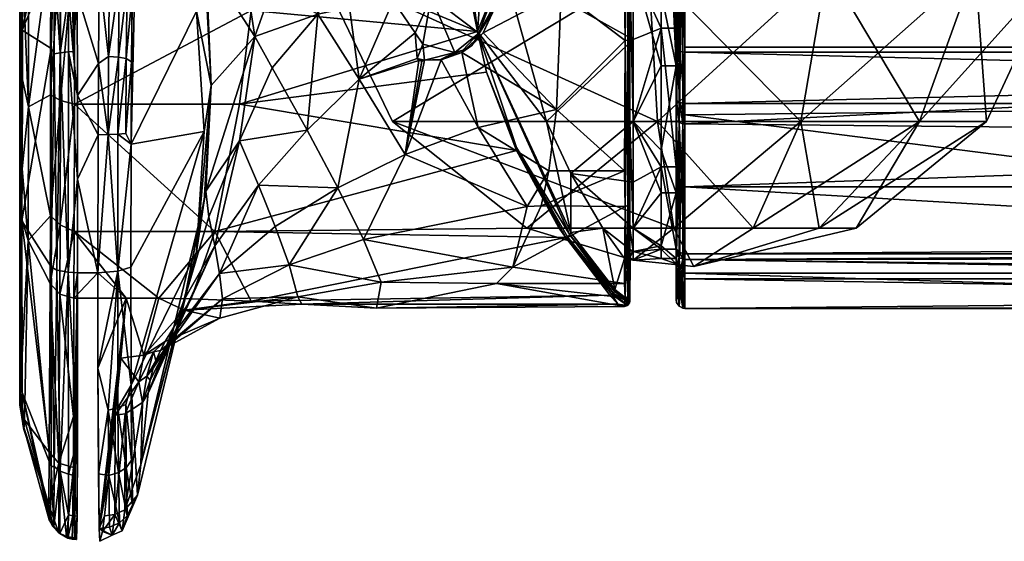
# Model space of a CAD drawing. Header units: centimetres. Extents: x -7.9 to 17.5, y -13 to 6.1.
# Tile 1 of 8: x -7.9 to -2.3, y -6 to -3.1. Entities that reach past the tile are written whole.
import ezdxf

# ---------------------------------------------------------------- set-up
doc = ezdxf.new("R2010")
doc.units = ezdxf.units.CM
doc.layers.get('0').update_dxf_attribs({"true_color": 0x5890e1})

msp = doc.modelspace()

# ---------------------------------------------------------------- meshes
at = {"color": 233, "true_color": 0xe1578f}
mesh = msp.add_polyface(dxfattribs=at)
corners = [(-4.1383, -2.1459, 58.0793), (-4.1383, -1.2113, 57.8115), (-4.2227, -2.1459, 58.0793), (-4.2227, -1.859, 53.7519), (-4.1383, -1.4263, 53.8812), (-4.1805, -2.3845, 53.717), (-4.2227, -2.3845, 53.717), (-4.1383, -2.3845, 53.717), (-4.4329, -2.8963, 53.5429), (-4.8189, -2.1845, 53.4611), (-4.4293, -2.0201, 53.4726), (-4.8648, -1.7294, 53.5193), (-4.4329, -1.7294, 53.5193), (-5.4698, -1.6348, 58.2507), (-5.2716, -3.1239, 58.1731), (-5.457, -1.6379, 58.2394), (-5.4826, -1.6341, 58.2535), (-5.4523, -2.2161, 58.3361), (-4.3824, -2.1466, 58.0667), (-4.3824, -1.7758, 58.0141), (-4.8051, -2.1527, 57.9556), (-5.2109, -1.7758, 57.692), (-5.1972, -2.1631, 57.7634), (-4.4024, -2.3837, 53.7329), (-4.3824, -1.7758, 53.7823), (-4.3824, -2.3838, 53.7296), (-4.4024, -1.7758, 53.7856), (-4.2227, -1.1459, 57.774), (-4.3029, -2.1461, 58.0762), (-4.1383, -2.2652, 53.5106), (-4.1383, -2.2652, 58.2858), (-4.1383, -2.553, 53.528), (-4.1383, -2.553, 58.2684), (-4.135, -2.2652, 53.4926), (-4.135, -2.5552, 53.5101), (-4.1212, -2.5575, 53.4903), (-4.0875, -2.2652, 53.4598), (-4.0997, -2.559, 53.479), (-4.1163, -2.2652, 53.4688), (-4.135, -2.5552, 58.2863), (-4.135, -2.2652, 58.3038), (-4.1212, -2.5575, 58.3061), (-4.1163, -2.2652, 58.3275), (-4.0997, -2.559, 58.3174), (-4.0875, -2.2652, 58.3366), (-4.3824, -2.7545, 58.0141), (-5.1236, -2.7545, 57.7463), (-4.2951, -1.7758, 53.7699), (-6.1806, -1.7758, 55.8982), (-4.2951, -2.7545, 53.7699), (-6.1806, -2.7545, 55.8982), (-4.2951, -1.7758, 58.0265), (-4.2951, -2.7545, 58.0265), (-4.4024, -2.0231, 53.5025), (-4.4044, -3.1683, 53.6544), (-4.4044, -2.0221, 53.4917), (-4.4127, -3.1727, 53.6433), (-4.4127, -2.0209, 53.4798), (-4.4293, -3.1754, 53.6366), (-5.2687, -2.0629, 53.4365), (-5.362, -2.5687, 53.4182), (-5.5191, -2.5382, 53.3728), (-5.6843, -1.9266, 53.364), (-5.5668, -2.558, 53.3475), (-5.5903, -2.5506, 53.3503), (-4.9874, -1.4479, 53.6003)]
mesh.append_faces([[corners[k] for k in face] for face in [(0, 1, 2), (3, 4, 5), (6, 3, 5), (4, 7, 5), (8, 9, 10), (10, 11, 12), (10, 9, 11), (13, 14, 15), (13, 16, 14), (14, 16, 17), (18, 19, 20), (20, 19, 21), (22, 20, 21), (23, 24, 25), (23, 26, 24), (6, 25, 3), (3, 25, 24), (19, 2, 27), (19, 28, 2), (19, 18, 28), (29, 7, 4), (30, 1, 0), (29, 31, 7), (32, 30, 0), (29, 33, 31), (31, 33, 34), (34, 33, 35), (36, 37, 38), (38, 35, 33), (30, 39, 40), (30, 32, 39), (40, 41, 42), (40, 39, 41), (41, 43, 42), (43, 44, 42), (18, 45, 28), (28, 45, 2), (20, 45, 18), (20, 22, 46), (47, 48, 49), (48, 50, 49), (51, 52, 50), (51, 50, 48), (53, 54, 55), (55, 56, 57), (57, 58, 10), (59, 60, 61), (62, 61, 63), (64, 62, 63), (62, 65, 59), (61, 62, 59), (59, 11, 9), (60, 59, 9), (59, 65, 11), (53, 26, 23), (22, 15, 14), (22, 21, 15)]], dxfattribs={"color": 233})
mesh = msp.add_polyface(dxfattribs=at)
corners = [(-7.5719, -3.5379, 57.9781), (-6.7706, -4.264, 57.2948), (-6.6311, -3.5379, 57.9781), (-6.5639, -3.003, 58.2223), (-6.8309, -4.0889, 51.8534), (-6.7914, -3.4323, 51.5424), (-6.8219, -4.0345, 51.9274), (-6.8312, -3.6939, 50.5659), (-6.8759, -4.3804, 50.7504), (-7.835, -3.553, 57.5596), (-7.8685, -2.744, 57.8135), (-7.8693, -3.3999, 57.5137), (-7.8704, -3.907, 56.9944), (-7.8373, -4.3164, 56.3573), (-7.652, -3.5174, 57.964), (-7.6534, -4.2271, 57.3076), (-7.7082, -3.4841, 57.9124), (-7.7096, -4.1758, 57.2737), (-7.571, -2.6082, 58.3123), (-7.6511, -2.6058, 58.2898), (-7.7073, -2.5964, 58.2291), (-7.8848, -4.1702, 48.7884), (-7.8818, -5.185, 50.7146), (-7.8681, -1.7542, 57.8053), (-7.8717, -4.1916, 56.3294), (-7.6881, -3.2514, 47.5084), (-7.6532, -3.2441, 47.4665), (-7.6721, -4.486, 47.6099), (-7.7051, -4.4673, 47.6798), (-7.7051, -3.2196, 47.5637), (-7.6908, -2.683, 47.8055), (-7.6064, -2.9109, 47.5462), (-7.6057, -3.2393, 47.4397), (-7.6073, -4.4979, 47.5655), (-7.5547, -3.9667, 47.4421), (-7.556, -2.9065, 47.5387), (-7.5547, -3.4881, 47.4075), (-7.58, -3.2382, 47.4331), (-7.4373, -3.7122, 47.4133), (-7.4354, -3.3056, 47.4209), (-7.3239, -3.7089, 47.4477), (-7.3794, -3.7105, 47.4216), (-7.3215, -3.2701, 47.4609), (-7.2764, -3.2768, 47.5021), (-7.2711, -2.8527, 47.6615), (-7.4385, -4.5003, 47.5564), (-7.3771, -3.2657, 47.4351), (-7.4309, -2.7852, 47.6132), (-7.3164, -2.8281, 47.6266), (-7.2423, -2.9123, 47.6842), (-7.2468, -3.2958, 47.5504), (-7.2788, -3.7062, 47.4891), (-7.2494, -3.7666, 47.5447), (-7.3252, -4.4914, 47.5899), (-7.2504, -4.4676, 47.6785), (-6.8759, -3.0073, 50.3825), (-7.8714, -3.116, 48.586), (-7.8848, -3.621, 48.6823), (-7.8844, -3.0464, 48.7537), (-7.8727, -4.2043, 48.6613), (-7.883, -2.6176, 49.3105)]
mesh.append_faces([[corners[k] for k in face] for face in [(0, 1, 2), (3, 0, 2), (4, 5, 6), (7, 5, 8), (8, 5, 4), (9, 10, 11), (12, 9, 11), (12, 13, 9), (0, 14, 15), (14, 16, 17), (0, 18, 14), (15, 14, 17), (14, 19, 16), (16, 9, 17), (16, 20, 9), (21, 22, 23), (23, 22, 24), (24, 12, 10), (10, 12, 11), (25, 26, 27), (28, 29, 25), (26, 25, 30), (26, 31, 32), (33, 32, 34), (35, 36, 37), (37, 36, 32), (31, 37, 32), (36, 34, 32), (32, 33, 26), (38, 34, 36), (39, 36, 35), (39, 38, 36), (40, 41, 42), (43, 42, 44), (45, 38, 41), (41, 38, 39), (46, 39, 47), (48, 42, 46), (43, 49, 50), (51, 50, 52), (41, 40, 53), (42, 41, 46), (46, 41, 39), (50, 51, 43), (43, 51, 40), (42, 43, 40), (40, 51, 52), (54, 52, 7), (7, 52, 55), (5, 7, 55), (50, 49, 52), (56, 57, 58), (56, 59, 57), (29, 59, 56), (29, 28, 59), (57, 60, 58), (57, 21, 60)]], dxfattribs={"color": 233})
mesh = msp.add_polyface(dxfattribs=at)
corners = [(-6.5639, -3.003, 58.2223), (-7.571, -2.6082, 58.3123), (-7.5719, -3.5379, 57.9781), (-6.5279, -2.599, 58.3136), (-6.5049, -2.2161, 58.3361), (-7.835, -3.553, 57.5596), (-7.8337, -2.2, 57.9992), (-7.8685, -2.744, 57.8135), (-7.6511, -2.6058, 58.2898), (-7.652, -3.5174, 57.964), (-7.7071, -2.1931, 58.2514), (-7.7073, -2.5964, 58.2291), (-7.7082, -3.4841, 57.9124), (-7.8681, -2.0251, 57.8577), (-7.8717, -4.1916, 56.3294), (-7.8681, -1.7542, 57.8053), (-7.6958, -2.3692, 48.3493), (-7.6614, -2.3369, 48.3359), (-7.6908, -2.683, 47.8055), (-7.7165, -2.4194, 48.3391), (-7.7088, -2.7309, 47.823), (-7.656, -2.6525, 47.7791), (-7.6532, -3.2441, 47.4665), (-7.6881, -3.2514, 47.5084), (-7.7051, -3.2196, 47.5637), (-7.6094, -2.6327, 47.7626), (-7.6064, -2.9109, 47.5462), (-7.5714, -2.3096, 48.3247), (-7.5844, -2.6278, 47.7587), (-7.581, -2.9078, 47.5405), (-7.5599, -2.6266, 47.757), (-7.556, -2.9065, 47.5387), (-7.58, -3.2382, 47.4331), (-7.6176, -2.3162, 48.3276), (-7.4309, -2.7852, 47.6132), (-7.4123, -2.23, 48.5176), (-7.4354, -3.3056, 47.4209), (-6.8303, -2.7129, 51.4831), (-6.8219, -2.7184, 51.5747), (-6.7914, -3.4323, 51.5424), (-6.9426, -1.9641, 51.6585), (-7.2423, -2.9123, 47.6842), (-7.2711, -2.8527, 47.6615), (-7.3011, -2.3349, 48.3563), (-7.3725, -2.8123, 47.6049), (-7.3571, -2.3097, 48.3469), (-7.3164, -2.8281, 47.6266), (-7.3215, -3.2701, 47.4609), (-7.3771, -3.2657, 47.4351), (-7.2122, -2.1472, 49.088), (-7.2764, -3.2768, 47.5021), (-6.8759, -3.0073, 50.3825), (-7.1925, -1.7905, 50.0596), (-7.2494, -3.7666, 47.5447), (-7.883, -2.6176, 49.3105), (-7.8576, -2.2889, 49.7146), (-7.8617, -2.6, 49.0562), (-7.8844, -3.0464, 48.7537), (-7.8661, -2.7851, 48.7838), (-7.8714, -3.116, 48.586), (-7.7175, -2.1788, 48.9243), (-7.8818, -2.3283, 49.9491), (-7.8848, -4.1702, 48.7884)]
mesh.append_faces([[corners[k] for k in face] for face in [(0, 1, 2), (0, 3, 1), (1, 3, 4), (5, 6, 7), (1, 8, 9), (10, 11, 8), (8, 11, 12), (11, 6, 5), (13, 14, 7), (13, 15, 14), (16, 17, 18), (19, 18, 20), (19, 16, 18), (18, 21, 22), (23, 24, 18), (21, 25, 26), (25, 27, 28), (29, 28, 30), (31, 29, 30), (31, 32, 29), (26, 29, 32), (26, 25, 29), (29, 25, 28), (20, 18, 24), (33, 25, 21), (22, 21, 26), (17, 21, 18), (30, 28, 27), (34, 31, 30), (35, 34, 30), (34, 36, 31), (37, 38, 39), (37, 40, 38), (41, 42, 43), (44, 34, 45), (46, 45, 43), (42, 46, 43), (42, 47, 46), (44, 48, 34), (44, 46, 48), (44, 45, 46), (49, 41, 43), (42, 41, 50), (37, 39, 51), (52, 37, 51), (53, 41, 49), (51, 53, 49), (54, 55, 56), (57, 56, 58), (59, 57, 58), (57, 54, 56), (56, 60, 58), (60, 19, 58), (58, 19, 59), (59, 19, 20), (24, 59, 20), (15, 61, 62), (62, 61, 54)]], dxfattribs={"color": 233})
mesh = msp.add_polyface(dxfattribs=at)
corners = [(-4.4329, -2.8963, 53.5429), (-4.794, -2.8963, 53.5429), (-4.8189, -2.1845, 53.4611), (-4.1383, -3.5068, 57.9376), (-4.1383, -3.2206, 58.0863), (-4.1383, -3.104, 57.9152), (-4.1383, -2.553, 53.528), (-4.1383, -3.319, 53.9849), (-4.1383, -2.3845, 53.717), (-4.1383, -2.553, 58.2684), (-4.1383, -2.1459, 58.0793), (-4.1383, -3.6215, 53.9332), (-4.1383, -3.6215, 57.8631), (-4.135, -2.5552, 53.5101), (-4.135, -3.6318, 53.9184), (-4.1212, -2.5575, 53.4903), (-4.1212, -3.6431, 53.902), (-4.0997, -2.559, 53.479), (-4.1163, -2.2652, 53.4688), (-4.0997, -3.6495, 53.8926), (-4.135, -3.5161, 57.9529), (-4.135, -3.2278, 58.1028), (-4.1163, -3.5285, 57.9733), (-4.1163, -3.2372, 58.1247), (-4.135, -2.5552, 58.2863), (-4.1212, -2.5575, 58.3061), (-4.0875, -2.5591, 58.3188), (-4.0997, -2.559, 58.3174), (-4.2227, -3.104, 57.9152), (-4.2227, -2.1459, 58.0793), (-4.3824, -2.7545, 58.0141), (-4.3824, -3.168, 57.8735), (-4.3824, -3.6363, 57.5824), (-4.3824, -3.6363, 54.214), (-4.3824, -2.7545, 53.7823), (-4.2227, -3.319, 53.9849), (-4.2227, -2.9031, 53.809), (-4.2227, -2.3845, 53.717), (-4.3824, -2.3838, 53.7296), (-4.4024, -2.3837, 53.7329), (-4.4024, -2.7545, 53.7856), (-4.8779, -3.6363, 57.3977), (-5.1236, -2.7545, 57.7463), (-4.8051, -2.1527, 57.9556), (-4.4024, -3.6363, 54.2182), (-4.2951, -2.7545, 53.7699), (-6.1806, -2.7545, 55.8982), (-4.2439, -3.6363, 54.1914), (-4.2951, -2.7545, 58.0265), (-4.2439, -3.6363, 57.605), (-5.756, -3.6363, 55.8982), (-4.4024, -2.0231, 53.5025), (-4.4024, -3.1642, 53.6644), (-4.4044, -3.1683, 53.6544), (-4.4127, -3.1727, 53.6433), (-4.4293, -3.1754, 53.6366), (-4.4127, -2.0209, 53.4798), (-4.4044, -2.0221, 53.4917), (-4.4293, -2.0201, 53.4726), (-5.2401, -3.131, 53.5799), (-4.8201, -3.5679, 53.8369), (-5.2418, -2.6722, 53.4569), (-4.1805, -2.3845, 53.717), (-4.1383, -3.8961, 57.3514)]
mesh.append_faces([[corners[k] for k in face] for face in [(0, 1, 2), (3, 4, 5), (6, 7, 8), (9, 10, 5), (4, 9, 5), (6, 11, 7), (12, 3, 5), (11, 13, 14), (14, 15, 16), (17, 16, 15), (18, 17, 15), (11, 6, 13), (13, 15, 14), (17, 19, 16), (3, 20, 4), (4, 20, 21), (21, 20, 22), (23, 21, 22), (4, 21, 9), (9, 21, 24), (24, 21, 25), (23, 26, 27), (25, 23, 27), (25, 21, 23), (28, 29, 30), (31, 28, 30), (31, 32, 28), (33, 34, 35), (35, 34, 36), (36, 34, 37), (37, 34, 38), (38, 34, 39), (39, 34, 40), (40, 34, 33), (41, 31, 42), (42, 31, 30), (43, 42, 30), (44, 40, 33), (45, 46, 47), (48, 49, 50), (51, 52, 53), (54, 55, 56), (53, 54, 57), (58, 55, 0), (59, 1, 60), (1, 61, 2), (0, 55, 1), (1, 55, 60), (52, 39, 40), (44, 52, 40), (52, 51, 39), (37, 62, 36), (36, 62, 7), (35, 36, 7), (62, 8, 7), (28, 63, 5), (29, 5, 10), (29, 28, 5)]], dxfattribs={"color": 233})
mesh = msp.add_polyface(dxfattribs=at)
corners = [(-5.3193, -2.6549, 53.37), (-5.2287, -2.7523, 53.4043), (-5.2218, -2.8003, 53.4062), (-5.4308, -2.5757, 53.357), (-5.4781, -2.5763, 53.3462), (-5.5668, -2.558, 53.3475), (-5.189, -2.8804, 53.4387), (-5.2023, -2.9711, 53.452), (-5.1988, -3.0139, 53.4744), (-5.2646, -3.1322, 53.4979), (-5.4016, -3.2438, 53.525), (-5.3559, -3.2289, 53.532), (-5.4828, -3.2826, 53.5464), (-5.5748, -3.2869, 53.5422), (-5.4798, -3.2856, 53.585), (-5.362, -3.2423, 53.5988), (-5.3045, -3.2021, 53.588), (-5.1733, -2.9871, 53.5304), (-5.1983, -2.7487, 53.4665), (-5.362, -2.5687, 53.4182), (-5.5191, -2.5382, 53.3728), (-5.2194, -3.3547, 58.0796), (-5.0495, -3.7854, 57.8034), (-5.2716, -3.1239, 58.1731), (-5.0497, -3.8028, 57.7908), (-4.8069, -4.2437, 57.3235), (-4.7453, -4.2844, 57.2444), (-5.5355, -2.9247, 53.4368), (-4.2951, -2.7545, 58.0265), (-5.756, -3.6363, 55.8982), (-6.1806, -2.7545, 55.8982), (-4.2439, -3.6363, 54.1914), (-4.2439, -3.6363, 57.605), (-4.9908, -4.2465, 55.8982), (-5.1644, -2.9027, 53.5189), (-5.139, -2.9019, 53.5222), (-5.1733, -2.9843, 53.5412), (-4.794, -2.8963, 53.5429), (-4.8201, -3.5679, 53.8369), (-5.2687, -3.6713, 53.8675), (-5.6843, -3.8255, 53.8728), (-5.2401, -3.131, 53.5799), (-4.8648, -3.9186, 54.106), (-4.9874, -4.122, 54.3168), (-5.2418, -2.6722, 53.4569), (-4.8189, -2.1845, 53.4611), (-4.8779, -3.6363, 57.3977), (-5.1236, -2.7545, 57.7463), (-5.1972, -2.1631, 57.7634), (-5.5514, -2.7721, 53.3959)]
mesh.append_faces([[corners[k] for k in face] for face in [(0, 1, 2), (3, 4, 5), (3, 0, 4), (1, 6, 2), (2, 6, 7), (6, 8, 7), (7, 8, 9), (10, 11, 12), (13, 10, 12), (9, 11, 10), (14, 12, 11), (15, 11, 16), (15, 14, 11), (11, 9, 16), (16, 9, 17), (17, 9, 8), (6, 17, 8), (6, 18, 17), (6, 1, 18), (18, 1, 0), (19, 0, 3), (19, 18, 0), (19, 3, 20), (21, 22, 23), (21, 24, 22), (22, 24, 25), (23, 22, 26), (9, 10, 27), (28, 29, 30), (29, 31, 30), (29, 32, 33), (34, 35, 36), (36, 35, 37), (15, 38, 39), (14, 39, 40), (41, 36, 37), (38, 42, 39), (39, 42, 43), (14, 15, 39), (39, 43, 40), (38, 15, 41), (34, 44, 35), (35, 44, 37), (45, 44, 19), (23, 46, 47), (48, 23, 47), (19, 44, 18), (18, 44, 34), (17, 34, 36), (41, 17, 36), (41, 16, 17), (41, 15, 16), (17, 18, 34), (0, 49, 4), (0, 2, 49), (49, 2, 27), (27, 2, 7), (9, 27, 7)]], dxfattribs={"color": 233})
mesh = msp.add_polyface(dxfattribs=at)
corners = [(-5.5903, -2.5506, 53.3503), (-5.5668, -2.558, 53.3475), (-5.605, -2.5566, 53.3456), (-5.6166, -2.5724, 53.3428), (-5.5748, -3.2869, 53.5422), (-5.4828, -3.2826, 53.5464), (-5.4798, -3.2856, 53.585), (-5.5191, -2.5382, 53.3728), (-5.4308, -2.5757, 53.357), (-5.6161, -3.2779, 53.5322), (-5.5842, -3.195, 53.5093), (-5.4016, -3.2438, 53.525), (-5.5355, -2.9247, 53.4368), (-5.6843, -3.8255, 53.8728), (-5.5903, -3.2919, 53.5489), (-6.8219, -4.0345, 51.9274), (-6.7914, -3.4323, 51.5424), (-6.5434, -3.1525, 52.5865), (-6.6311, -3.7477, 52.6971), (-6.4435, -3.3306, 52.8386), (-6.2443, -3.6866, 53.3407), (-6.1838, -3.0239, 53.0668), (-5.9472, -3.3958, 53.4117), (-6.0026, -2.9852, 53.2114), (-5.7527, -2.9472, 53.3529), (-5.6271, -3.1315, 53.4679), (-5.606, -3.2888, 53.5413), (-6.0692, -4.0151, 53.8584), (-6.5221, -3.9999, 53.2573), (-6.8046, -4.1811, 52.5465), (-5.9472, -2.5293, 53.1796), (-5.5514, -2.7721, 53.3959), (-5.6271, -2.7302, 53.3603), (-6.2443, -2.3129, 52.9727), (-6.4435, -2.8724, 52.7158), (-6.6311, -2.5819, 52.3848), (-6.8219, -2.7184, 51.5747), (-6.8046, -2.2818, 52.0376), (-5.0497, -3.8028, 57.7908), (-6.6311, -3.5379, 57.9781), (-6.7706, -4.264, 57.2948), (-5.2194, -3.3547, 58.0796), (-5.2716, -3.1239, 58.1731), (-6.5639, -3.003, 58.2223), (-6.5279, -2.599, 58.3136), (-5.4523, -2.2161, 58.3361), (-5.4781, -2.5763, 53.3462)]
mesh.append_faces([[corners[k] for k in face] for face in [(0, 1, 2), (1, 3, 2), (4, 5, 6), (7, 8, 1), (9, 10, 4), (10, 11, 4), (12, 11, 10), (4, 13, 14), (4, 6, 13), (15, 16, 17), (18, 17, 19), (20, 19, 21), (22, 21, 23), (24, 22, 23), (24, 25, 22), (24, 12, 25), (25, 12, 10), (9, 25, 10), (25, 9, 22), (26, 22, 9), (26, 13, 22), (26, 14, 13), (17, 21, 19), (21, 22, 20), (20, 22, 27), (13, 27, 22), (19, 20, 18), (18, 20, 28), (20, 27, 28), (17, 18, 15), (15, 18, 29), (2, 3, 30), (31, 32, 3), (31, 24, 32), (31, 12, 24), (32, 24, 30), (3, 32, 30), (24, 23, 30), (30, 23, 21), (33, 21, 34), (35, 34, 17), (36, 17, 16), (35, 36, 37), (35, 17, 36), (21, 17, 34), (33, 34, 35), (33, 30, 21), (38, 39, 40), (38, 41, 39), (39, 41, 42), (43, 42, 44), (43, 39, 42), (42, 45, 44), (9, 4, 26), (26, 4, 14), (3, 1, 31), (31, 1, 46)]], dxfattribs={"color": 233})
mesh = msp.add_polyface(dxfattribs=at)
corners = [(1.7551, -3.2409, 58.1329), (-4.0875, -2.5591, 58.3188), (-4.0875, -3.2409, 58.1329), (-4.0875, -3.5332, 57.981), (-4.0875, -3.5996, 57.9391), (1.7585, -3.5332, 57.981), (1.8242, -4.353, 57.1579), (-4.0875, -4.3924, 57.0901), (1.7564, -3.3897, 58.0618), (-4.0875, -4.4243, 57.0313), (1.8337, -4.3924, 57.0901), (-4.0875, -4.5024, 56.8683), (-4.1163, -4.494, 56.8647), (-4.0875, -4.7036, 55.8982), (-4.0875, -2.2652, 53.4598), (-4.0875, -2.5591, 53.4776), (-4.0997, -2.559, 53.479), (-4.0875, -3.2117, 53.651), (-4.0997, -3.6495, 53.8926), (-4.0875, -3.6504, 53.8914), (-4.0875, -4.0099, 54.1947), (-4.0997, -4.423, 54.7657), (-4.0875, -4.4243, 54.765), (-4.0875, -4.5344, 55.0055), (-4.0997, -4.7021, 55.8982), (-4.0997, -4.423, 57.0307), (-4.1163, -3.5285, 57.9733), (-4.0997, -3.6495, 57.9038), (-4.1163, -3.2372, 58.1247), (-4.0875, -2.2652, 58.3366), (-4.0997, -2.559, 58.3174), (-2.3673, -3.6363, 55.4867), (-2.3673, -3.6363, 56.3097), (-1.955, -2.7545, 55.3851), (-3.1103, -4.2465, 56.1265), (-3.3224, -4.2465, 56.531), (-4.0367, -4.4643, 55.8982), (-3.1103, -4.2465, 55.6699), (-2.7497, -3.6363, 54.758), (-2.4319, -2.7545, 54.4765), (-3.2764, -2.7545, 53.8935), (-3.6983, -4.2465, 56.7903), (-2.7497, -3.6363, 57.0383), (-1.955, -2.7545, 56.4113), (-3.427, -3.6363, 54.2906), (-3.3224, -4.2465, 55.2654), (-4.2951, -2.7545, 53.7699), (-4.2439, -3.6363, 54.1914), (-3.6983, -4.2465, 55.006), (-4.1517, -4.2465, 54.951), (-4.1517, -4.2465, 56.8454), (-3.427, -3.6363, 57.5058), (-4.2439, -3.6363, 57.605), (-3.2764, -2.7545, 57.9029), (-4.2951, -2.7545, 58.0265), (-2.4319, -2.7545, 57.3199)]
mesh.append_faces([[corners[k] for k in face] for face in [(0, 1, 2), (3, 4, 5), (6, 4, 7), (8, 2, 3), (7, 9, 10), (11, 12, 13), (14, 15, 16), (16, 15, 17), (18, 17, 19), (20, 18, 19), (20, 21, 18), (20, 22, 21), (21, 22, 23), (24, 23, 13), (24, 21, 23), (17, 18, 16), (11, 9, 25), (25, 9, 7), (3, 26, 4), (7, 4, 27), (2, 28, 3), (2, 1, 28), (1, 29, 30), (31, 32, 33), (34, 35, 32), (36, 35, 34), (34, 37, 36), (31, 38, 37), (39, 40, 38), (35, 41, 42), (36, 41, 35), (32, 42, 43), (35, 42, 32), (38, 44, 45), (40, 46, 44), (46, 47, 44), (47, 48, 44), (49, 36, 48), (36, 50, 41), (50, 51, 41), (52, 53, 51), (54, 53, 52), (49, 48, 47), (51, 50, 52), (33, 39, 31), (39, 38, 31), (44, 48, 45), (48, 36, 45), (36, 37, 45), (37, 38, 45), (44, 38, 40), (53, 55, 51), (55, 42, 51), (43, 42, 55), (51, 42, 41), (32, 31, 34), (31, 37, 34)]], dxfattribs={"color": 233})
mesh = msp.add_polyface(dxfattribs=at)
corners = [(-4.0875, -3.6504, 53.8914), (-4.0875, -3.2117, 53.651), (4.5826, -3.2117, 53.651), (3.8245, -3.7285, 53.9477), (-4.0875, -4.0099, 54.1947), (3.418, -4.0099, 54.1947), (2.8041, -4.4179, 54.7531), (-4.0875, -4.4243, 54.765), (2.6065, -4.5344, 55.0055), (-4.0875, -4.5344, 55.0055), (2.3816, -4.6444, 55.3642), (-4.0875, -4.7036, 55.8982), (2.1345, -4.7036, 55.8982), (-4.0875, -2.5591, 53.4776), (6.0217, -2.4403, 53.4661), (1.7545, -2.2652, 58.3366), (-4.0875, -2.5591, 58.3188), (1.7551, -3.2409, 58.1329), (3.138, -4.2981, 58.0913), (2.5575, -3.6479, 58.0655), (3.1248, -4.3232, 58.0743), (1.7564, -3.3897, 58.0618), (2.6151, -3.5271, 58.1326), (3.1696, -4.2468, 58.1204), (1.7585, -3.5332, 57.981), (2.5343, -3.7774, 57.981), (3.1024, -4.3718, 58.0334), (3.0946, -4.3949, 58.0082), (3.0896, -4.4174, 57.981), (2.6509, -4.7018, 55.521), (2.9579, -4.4719, 54.837), (2.8954, -4.899, 56.6159), (2.9114, -4.8828, 56.875), (2.8682, -4.8522, 56.8507), (2.5534, -4.6546, 56.8709), (2.4667, -4.723, 56.3615), (1.8695, -4.5024, 56.8683), (2.0614, -4.6949, 56.1039), (3.0627, -4.8947, 55.7417), (3.0592, -4.9738, 57.1002), (2.5154, -4.5499, 57.0928), (1.8337, -4.3924, 57.0901), (1.8242, -4.353, 57.1579), (-4.0875, -4.5024, 56.8683), (-4.0875, -3.5996, 57.9391), (-4.0875, -4.3924, 57.0901), (-4.0875, -3.2409, 58.1329), (-4.0875, -3.5332, 57.981), (-4.0875, -4.4243, 57.0313), (-1.955, -2.7545, 56.4113), (-1.955, -2.7545, 55.3851), (-2.3673, -3.6363, 56.3097)]
mesh.append_faces([[corners[k] for k in face] for face in [(0, 1, 2), (3, 0, 2), (3, 4, 0), (3, 5, 4), (4, 5, 6), (7, 6, 8), (9, 8, 10), (11, 10, 12), (11, 9, 10), (9, 7, 8), (7, 4, 6), (1, 13, 2), (2, 13, 14), (15, 16, 17), (18, 19, 20), (17, 21, 22), (22, 21, 19), (23, 22, 19), (21, 24, 19), (19, 24, 25), (20, 25, 26), (26, 25, 27), (25, 28, 27), (19, 25, 20), (17, 22, 15), (10, 29, 12), (10, 8, 29), (29, 8, 30), (8, 6, 30), (31, 32, 33), (34, 33, 32), (34, 31, 33), (34, 35, 31), (34, 36, 35), (35, 36, 37), (12, 35, 37), (12, 29, 35), (35, 29, 38), (31, 35, 38), (32, 39, 40), (34, 40, 36), (34, 32, 40), (40, 41, 36), (41, 40, 42), (42, 40, 25), (24, 42, 25), (25, 40, 28), (28, 40, 39), (12, 37, 11), (11, 37, 43), (43, 37, 36), (24, 44, 42), (41, 42, 45), (17, 46, 21), (24, 21, 47), (41, 48, 36), (36, 48, 43), (49, 50, 51)]], dxfattribs={"color": 233})
mesh = msp.add_polyface(dxfattribs=at)
corners = [(-4.7395, -4.2705, 57.2381), (-5.2716, -3.1239, 58.1731), (-4.7453, -4.2844, 57.2444), (-4.7675, -4.2992, 57.2432), (-5.0495, -3.7854, 57.8034), (-4.8069, -4.2437, 57.3235), (-4.7575, -4.2952, 57.2455), (-4.1383, -3.6215, 57.8631), (-4.1383, -3.104, 57.9152), (-4.1383, -3.8961, 57.3514), (-4.1383, -4.3793, 54.7886), (-4.1383, -4.0449, 54.6315), (-4.1383, -3.6215, 53.9332), (-4.1383, -3.319, 53.9849), (-4.1383, -4.3481, 57.0652), (-4.0997, -3.6495, 53.8926), (-4.1212, -4.413, 54.7709), (-4.1212, -3.6431, 53.902), (-4.135, -3.6318, 53.9184), (-4.135, -4.3953, 54.7803), (-4.135, -4.3639, 57.074), (-4.135, -3.6318, 57.878), (-4.1383, -3.5068, 57.9376), (-4.135, -3.5161, 57.9529), (-4.1163, -4.3846, 57.0856), (-4.1212, -3.6431, 57.8944), (-4.1163, -3.5285, 57.9733), (-4.0875, -4.3924, 57.0901), (-4.0997, -3.6495, 57.9038), (-4.0875, -3.5996, 57.9391), (-4.1163, -3.2372, 58.1247), (-4.0875, -3.5332, 57.981), (-4.2227, -3.104, 57.9152), (-4.3824, -3.6363, 57.5824), (-4.2227, -3.8961, 57.3514), (-4.3824, -3.9825, 57.2277), (-4.3824, -4.2465, 56.7875), (-4.2227, -4.0449, 54.6315), (-4.3824, -4.2465, 55.009), (-4.3824, -3.6363, 54.214), (-4.2227, -3.8009, 54.3447), (-4.2227, -3.319, 53.9849), (-4.4024, -3.6363, 54.2182), (-4.7395, -3.9329, 57.1476), (-4.8779, -3.6363, 57.3977), (-4.3824, -3.168, 57.8735), (-4.4024, -4.2465, 55.0169), (-4.1517, -4.2465, 54.951), (-4.2439, -3.6363, 54.1914), (-5.756, -3.6363, 55.8982), (-4.9908, -4.2465, 55.8982), (-4.2439, -3.6363, 57.605), (-4.1517, -4.2465, 56.8454), (-4.4024, -3.1642, 53.6644), (-4.4044, -4.1076, 54.331), (-4.4044, -3.1683, 53.6544), (-4.4127, -4.1167, 54.3233), (-4.4127, -3.1727, 53.6433), (-4.4329, -3.9186, 54.106), (-4.4293, -3.1754, 53.6366), (-4.4293, -4.1222, 54.3186), (-4.4024, -4.0993, 54.338), (-4.8648, -3.9186, 54.106), (-4.909, -4.1177, 54.3127), (-4.9874, -4.122, 54.3168), (-4.8201, -3.5679, 53.8369), (-4.1383, -4.3651, 56.4999)]
mesh.append_faces([[corners[k] for k in face] for face in [(0, 1, 2), (3, 4, 5), (4, 6, 2), (7, 8, 9), (10, 11, 12), (12, 11, 13), (14, 7, 9), (15, 16, 17), (10, 12, 18), (18, 17, 19), (14, 20, 7), (7, 20, 21), (22, 21, 23), (22, 7, 21), (21, 24, 25), (23, 25, 26), (23, 21, 25), (25, 27, 28), (26, 28, 29), (25, 28, 26), (30, 26, 31), (32, 33, 34), (34, 33, 35), (36, 34, 35), (37, 38, 39), (40, 39, 41), (40, 37, 39), (42, 39, 38), (43, 36, 35), (33, 43, 35), (33, 44, 43), (33, 45, 44), (46, 42, 38), (47, 48, 49), (47, 49, 50), (51, 52, 50), (53, 54, 55), (55, 56, 57), (58, 59, 60), (53, 61, 54), (57, 60, 59), (56, 60, 57), (54, 56, 55), (62, 63, 64), (65, 59, 58), (62, 58, 63), (62, 65, 58), (58, 60, 63), (42, 61, 53), (42, 46, 61), (43, 44, 0), (0, 44, 1), (41, 13, 40), (13, 11, 40), (40, 11, 37), (34, 66, 9), (32, 34, 9)]], dxfattribs={"color": 233})
mesh = msp.add_polyface(dxfattribs=at)
corners = [(-7.2776, -4.6448, 56.4306), (-7.5734, -4.264, 57.2948), (-7.575, -4.6448, 56.4305), (-7.6551, -4.6226, 56.4257), (-7.578, -5.3207, 53.2092), (-7.6613, -5.5875, 51.6986), (-7.7112, -4.5625, 56.4123), (-7.7174, -5.525, 51.6652), (-7.6881, -5.6061, 48.1393), (-7.7051, -5.606, 48.2032), (-7.7051, -4.4673, 47.6798), (-7.6721, -4.486, 47.6099), (-7.6532, -5.6333, 48.1068), (-7.6073, -4.4979, 47.5655), (-7.6057, -5.6509, 48.0859), (-7.5548, -4.5003, 47.5564), (-7.5547, -5.4515, 47.9336), (-7.5771, -5.6122, 51.7033), (-7.5714, -6.0135, 49.3173), (-7.556, -5.8895, 48.338), (-7.4385, -4.5003, 47.5564), (-7.4381, -5.0442, 47.7338), (-7.4308, -5.9596, 48.4683), (-7.3402, -5.3137, 53.244), (-7.3073, -4.9886, 54.8392), (-7.435, -5.649, 48.073), (-7.3792, -5.2842, 47.8507), (-7.3252, -4.4914, 47.5899), (-7.8848, -4.1702, 48.7884), (-7.8727, -4.2043, 48.6613), (-7.8848, -4.7129, 48.9776), (-7.8714, -5.1847, 49.141), (-7.8844, -5.1609, 49.3203), (-7.8667, -5.3638, 49.4466), (-7.8615, -5.3951, 49.834), (-7.8831, -5.2546, 50.0065), (-7.8577, -5.339, 50.5091), (-7.8818, -5.185, 50.7146), (-7.8373, -4.3164, 56.3573), (-7.8717, -4.1916, 56.3294), (-7.8704, -3.907, 56.9944), (-7.6534, -4.2271, 57.3076), (-7.7096, -4.1758, 57.2737), (-7.7112, -4.5625, 56.4125), (-7.5719, -3.5379, 57.9781), (-7.835, -3.553, 57.5596), (-7.6881, -3.2514, 47.5084), (-7.5547, -3.9667, 47.4421), (-7.6532, -3.2441, 47.4665), (-7.4373, -3.7122, 47.4133), (-7.3794, -3.7105, 47.4216), (-7.8848, -3.621, 48.6823)]
mesh.append_faces([[corners[k] for k in face] for face in [(0, 1, 2), (2, 3, 4), (4, 3, 5), (3, 6, 5), (5, 6, 7), (8, 9, 10), (11, 8, 10), (11, 12, 8), (11, 13, 12), (12, 13, 14), (15, 16, 13), (13, 16, 14), (2, 4, 17), (15, 17, 18), (19, 15, 18), (19, 16, 15), (17, 15, 2), (2, 15, 20), (0, 20, 21), (22, 0, 21), (22, 23, 24), (0, 2, 20), (25, 21, 26), (26, 21, 27), (21, 20, 27), (28, 29, 30), (30, 29, 31), (32, 31, 33), (34, 32, 33), (34, 35, 32), (34, 36, 35), (35, 36, 37), (37, 36, 38), (39, 37, 38), (32, 30, 31), (40, 39, 38), (1, 41, 3), (2, 1, 3), (41, 42, 43), (3, 41, 43), (1, 44, 41), (10, 9, 29), (29, 9, 31), (38, 7, 6), (38, 36, 7), (45, 38, 42), (42, 38, 43), (43, 38, 6), (30, 35, 28), (30, 32, 35), (35, 37, 28), (10, 46, 11), (15, 13, 47), (48, 13, 11), (15, 47, 20), (20, 47, 49), (27, 20, 50), (51, 29, 28)]], dxfattribs={"color": 233})
mesh = msp.add_polyface(dxfattribs=at)
corners = [(-7.09, -4.6459, 56.4252), (-6.7706, -4.264, 57.2948), (-7.5734, -4.264, 57.2948), (-7.2776, -4.6448, 56.4306), (-7.5719, -3.5379, 57.9781), (-7.4308, -5.9596, 48.4683), (-7.3073, -4.9886, 54.8392), (-7.0551, -4.8937, 55.0154), (-7.1767, -4.9703, 54.8325), (-7.1211, -4.9516, 54.8247), (-7.082, -4.9447, 54.6754), (-7.1068, -5.0007, 54.3044), (-7.2051, -5.1232, 54.0333), (-7.3402, -5.3137, 53.244), (-7.2835, -5.3059, 53.2419), (-7.1832, -5.2419, 53.2247), (-7.1594, -5.0914, 54.0237), (-7.1509, -5.1885, 53.2104), (-7.1401, -5.1143, 53.6072), (-7.1223, -5.0443, 54.0255), (-7.0415, -4.921, 54.3279), (-7.0006, -4.8414, 53.6712), (-7.3415, -5.88, 50.152), (-7.2854, -5.8537, 50.1465), (-7.3006, -5.9727, 49.3558), (-7.2119, -5.7693, 50.0784), (-7.2418, -5.825, 48.487), (-7.1925, -5.5956, 51.0793), (-7.3212, -5.6408, 48.1115), (-7.3792, -5.2842, 47.8507), (-7.3238, -5.2722, 47.8738), (-7.2761, -5.6137, 48.1431), (-7.2787, -5.2533, 47.9108), (-7.2466, -5.5711, 48.1735), (-7.2494, -5.1416, 47.9132), (-7.2706, -5.8886, 48.5012), (-7.3159, -5.928, 48.4848), (-7.3768, -5.6581, 48.0917), (-7.3252, -4.4914, 47.5899), (-7.2504, -4.4676, 47.6785), (-7.3567, -5.9992, 49.3602), (-6.8312, -3.6939, 50.5659), (-6.8759, -4.3804, 50.7504), (-6.9441, -4.6505, 52.3827), (-7.3239, -3.7089, 47.4477), (-7.2494, -3.7666, 47.5447)]
mesh.append_faces([[corners[k] for k in face] for face in [(0, 1, 2), (3, 0, 2), (2, 1, 4), (5, 6, 3), (7, 8, 9), (10, 9, 11), (0, 3, 8), (8, 3, 6), (12, 6, 13), (14, 12, 13), (14, 15, 12), (12, 15, 16), (9, 16, 11), (9, 12, 16), (9, 8, 12), (12, 8, 6), (17, 18, 15), (15, 18, 16), (16, 18, 19), (11, 16, 19), (20, 11, 19), (17, 21, 18), (14, 13, 22), (23, 22, 24), (25, 24, 26), (25, 23, 24), (25, 27, 23), (23, 27, 15), (14, 23, 15), (14, 22, 23), (28, 29, 30), (31, 30, 32), (33, 32, 34), (33, 31, 32), (33, 26, 31), (31, 26, 35), (28, 35, 36), (37, 28, 36), (30, 38, 34), (32, 30, 34), (38, 39, 34), (27, 17, 15), (38, 30, 29), (24, 22, 40), (36, 24, 40), (36, 35, 24), (24, 35, 26), (30, 31, 28), (28, 31, 35), (39, 41, 34), (25, 42, 27), (25, 34, 42), (25, 26, 34), (34, 26, 33), (17, 27, 43), (44, 45, 38), (45, 39, 38)]], dxfattribs={"color": 233})
mesh = msp.add_polyface(dxfattribs=at)
corners = [(-4.1383, -4.3481, 57.0652), (-4.1383, -3.8961, 57.3514), (-4.1383, -4.3651, 56.4999), (-4.1383, -4.3793, 57.0078), (-4.1383, -4.4557, 56.848), (-4.1383, -4.6528, 55.8982), (-4.1383, -4.4496, 55.8982), (-4.1383, -4.4182, 55.5292), (-4.1383, -4.3793, 54.7886), (-4.1383, -4.0449, 54.6315), (-4.135, -3.6318, 53.9184), (-4.135, -4.3953, 54.7803), (-4.135, -4.6708, 55.8982), (-4.135, -4.4723, 56.8553), (-4.1212, -3.6431, 53.902), (-4.1212, -4.413, 54.7709), (-4.1212, -4.6908, 55.8982), (-4.0997, -4.7021, 55.8982), (-4.1163, -4.494, 56.8647), (-4.0875, -4.7036, 55.8982), (-4.0997, -4.423, 54.7657), (-4.0997, -3.6495, 53.8926), (-4.135, -4.3953, 57.0161), (-4.135, -4.3639, 57.074), (-4.1212, -4.413, 57.0254), (-4.1163, -4.3846, 57.0856), (-4.0875, -4.5024, 56.8683), (-4.0997, -4.423, 57.0307), (-4.0875, -4.3924, 57.0901), (-4.135, -3.6318, 57.878), (-4.1212, -3.6431, 57.8944), (-4.3824, -4.2465, 56.7875), (-4.2227, -4.3651, 56.4999), (-4.2227, -3.8961, 57.3514), (-4.3824, -4.3802, 56.3914), (-4.3824, -4.4294, 56.0795), (-4.2227, -4.4182, 55.5292), (-4.3824, -4.4287, 55.7087), (-4.3825, -4.3783, 55.397), (-4.2227, -4.3469, 55.2364), (-4.3824, -4.2465, 55.009), (-4.2227, -4.0449, 54.6315), (-4.4024, -4.4129, 55.5986), (-4.0367, -4.4643, 55.8982), (-4.1517, -4.2465, 56.8454), (-4.1517, -4.2465, 54.951), (-4.3824, -4.4294, 56.0795), (-4.401, -4.4256, 55.7085)]
mesh.append_faces([[corners[k] for k in face] for face in [(0, 1, 2), (3, 2, 4), (3, 0, 2), (4, 2, 5), (5, 2, 6), (7, 5, 6), (7, 8, 5), (7, 9, 8), (8, 10, 11), (5, 11, 12), (4, 12, 13), (4, 5, 12), (11, 14, 15), (12, 15, 16), (13, 16, 17), (18, 17, 19), (17, 16, 20), (20, 16, 15), (18, 13, 17), (5, 8, 11), (12, 16, 13), (20, 15, 21), (11, 15, 12), (4, 13, 3), (3, 13, 22), (0, 22, 23), (0, 3, 22), (22, 13, 24), (23, 24, 25), (23, 22, 24), (26, 27, 18), (25, 27, 28), (25, 24, 27), (27, 24, 18), (18, 24, 13), (23, 25, 29), (25, 28, 30), (31, 32, 33), (31, 34, 32), (32, 34, 35), (36, 35, 37), (38, 36, 37), (38, 39, 36), (38, 40, 39), (39, 40, 41), (36, 32, 35), (38, 37, 42), (43, 37, 35), (43, 35, 44), (45, 37, 43), (37, 46, 47), (41, 9, 39), (39, 9, 7), (36, 7, 6), (32, 6, 2), (33, 32, 2), (32, 36, 6), (36, 39, 7)]], dxfattribs={"color": 233})
mesh = msp.add_polyface(dxfattribs=at)
corners = [(-6.9051, -4.6496, 56.4082), (-6.7706, -4.264, 57.2948), (-7.09, -4.6459, 56.4252), (-6.9452, -4.7145, 56.0877), (-7.1767, -4.9703, 54.8325), (-7.082, -4.9447, 54.6754), (-7.0551, -4.8937, 55.0154), (-7.1211, -4.9516, 54.8247), (-5.6843, -3.8255, 53.8728), (-4.9874, -4.122, 54.3168), (-5.9224, -4.3109, 54.3942), (-6.0692, -4.0151, 53.8584), (-6.3461, -4.4557, 54.4047), (-6.4262, -4.2369, 53.826), (-6.7438, -4.5042, 53.768), (-6.5221, -3.9999, 53.2573), (-6.771, -4.3463, 53.1553), (-6.6311, -3.7477, 52.6971), (-6.8046, -4.1811, 52.5465), (-6.8219, -4.0345, 51.9274), (-6.9441, -4.6505, 52.3827), (-6.8309, -4.0889, 51.8534), (-4.909, -4.1177, 54.3127), (-5.0702, -4.4677, 54.852), (-5.822, -4.5532, 54.9599), (-6.2977, -4.6381, 55.0039), (-6.7272, -4.6498, 54.3878), (-6.7422, -4.759, 55.0278), (-7.0415, -4.921, 54.3279), (-7.1068, -5.0007, 54.3044), (-7.0006, -4.8414, 53.6712), (-7.1223, -5.0443, 54.0255), (-7.1401, -5.1143, 53.6072), (-7.1509, -5.1885, 53.2104), (-5.1638, -4.5621, 55.0796), (-5.8477, -4.7019, 55.9884), (-6.2739, -4.6794, 56.2408), (-6.5639, -4.6629, 56.3418), (-7.2494, -5.1416, 47.9132), (-6.8312, -3.6939, 50.5659), (-6.8759, -4.3804, 50.7504), (-7.1925, -5.5956, 51.0793), (-4.4329, -4.6922, 55.6623), (-4.4713, -4.6795, 56.2408), (-4.5166, -4.6276, 56.5022), (-4.7675, -4.2992, 57.2432), (-4.8069, -4.2437, 57.3235), (-5.0497, -3.8028, 57.7908)]
mesh.append_faces([[corners[k] for k in face] for face in [(0, 1, 2), (0, 2, 3), (3, 2, 4), (5, 6, 7), (6, 3, 4), (8, 9, 10), (11, 10, 12), (13, 12, 14), (15, 14, 16), (17, 16, 18), (19, 18, 20), (21, 19, 20), (9, 22, 23), (10, 23, 24), (12, 24, 25), (26, 25, 27), (5, 27, 6), (5, 26, 27), (5, 28, 26), (5, 29, 28), (30, 31, 32), (33, 16, 30), (33, 20, 16), (16, 20, 18), (23, 34, 24), (24, 34, 35), (25, 35, 36), (3, 36, 37), (0, 3, 37), (6, 27, 3), (3, 27, 25), (36, 3, 25), (15, 11, 13), (14, 15, 13), (10, 11, 8), (12, 13, 11), (14, 12, 26), (28, 14, 26), (28, 30, 14), (28, 31, 30), (16, 17, 15), (10, 24, 12), (24, 35, 25), (16, 14, 30), (26, 12, 25), (10, 9, 23), (38, 39, 40), (41, 21, 20), (40, 21, 41), (42, 35, 34), (35, 43, 36), (36, 43, 44), (37, 44, 45), (1, 45, 46), (47, 1, 46), (0, 37, 1), (1, 37, 45), (37, 36, 44)]], dxfattribs={"color": 233})
mesh = msp.add_polyface(dxfattribs=at)
corners = [(-4.7675, -4.2992, 57.2432), (-4.7575, -4.2952, 57.2455), (-5.0495, -3.7854, 57.8034), (-4.4024, -4.2465, 55.0169), (-4.3824, -4.2465, 55.009), (-4.3825, -4.3783, 55.397), (-4.4024, -4.3752, 55.3978), (-4.4024, -4.4129, 55.5986), (-4.3824, -4.4287, 55.7087), (-4.401, -4.4256, 55.7085), (-4.4319, -4.4185, 56.1056), (-4.3824, -4.4294, 56.0795), (-4.3824, -4.3802, 56.3914), (-4.5557, -4.2465, 56.6988), (-4.3824, -4.2465, 56.7875), (-4.7395, -3.9329, 57.1476), (-4.1517, -4.2465, 54.951), (-4.9908, -4.2465, 55.8982), (-4.3824, -4.4294, 56.0795), (-4.1517, -4.2465, 56.8454), (-4.4024, -4.6618, 55.6652), (-4.4044, -4.6726, 55.6642), (-4.4024, -4.6142, 55.3692), (-4.4044, -4.6248, 55.3667), (-4.4024, -4.0993, 54.338), (-4.4044, -4.1076, 54.331), (-4.4127, -4.6366, 55.3641), (-4.4127, -4.1167, 54.3233), (-4.4329, -4.6922, 55.6623), (-4.4293, -4.6436, 55.3626), (-4.4156, -4.6868, 55.6628), (-4.4293, -4.1222, 54.3186), (-4.4329, -4.5621, 55.0796), (-4.4713, -4.6795, 56.2408), (-4.5058, -4.6249, 56.5042), (-4.5166, -4.6276, 56.5022), (-4.4956, -4.6178, 56.5046), (-4.7453, -4.2844, 57.2444), (-4.489, -4.6073, 56.5034), (-4.4869, -4.5963, 56.5011), (-4.7395, -4.2705, 57.2381), (-4.909, -4.1177, 54.3127), (-5.0702, -4.4677, 54.852), (-5.1638, -4.5621, 55.0796), (-5.8477, -4.7019, 55.9884)]
mesh.append_faces([[corners[k] for k in face] for face in [(0, 1, 2), (3, 4, 5), (6, 5, 7), (6, 3, 5), (7, 8, 9), (10, 11, 12), (13, 12, 14), (15, 13, 14), (13, 10, 12), (10, 9, 11), (16, 17, 8), (8, 17, 18), (17, 19, 11), (20, 21, 22), (22, 21, 23), (24, 23, 25), (23, 21, 26), (25, 26, 27), (28, 29, 30), (24, 22, 23), (21, 30, 26), (26, 30, 29), (27, 29, 31), (26, 29, 27), (23, 26, 25), (31, 29, 32), (28, 30, 33), (33, 30, 34), (35, 34, 0), (35, 33, 34), (34, 30, 36), (1, 36, 37), (1, 34, 36), (1, 0, 34), (20, 38, 21), (20, 39, 38), (38, 39, 37), (36, 38, 37), (36, 21, 38), (36, 30, 21), (39, 40, 37), (41, 31, 42), (42, 31, 32), (43, 32, 29), (28, 43, 29), (28, 33, 44), (43, 42, 32), (24, 3, 22), (22, 3, 6), (7, 22, 6), (7, 20, 22), (7, 9, 20), (20, 9, 10), (39, 10, 13), (40, 13, 15), (40, 39, 13), (39, 20, 10)]], dxfattribs={"color": 233})
mesh = msp.add_polyface(dxfattribs=at)
corners = [(-7.5771, -5.6122, 51.7033), (-7.6613, -5.5875, 51.6986), (-7.6176, -6.0064, 49.3163), (-7.5714, -6.0135, 49.3173), (-7.6094, -6.0148, 48.6687), (-7.5844, -6.021, 48.6679), (-7.581, -5.8876, 48.3388), (-7.5599, -6.0228, 48.667), (-7.556, -5.8895, 48.338), (-7.7175, -5.827, 49.9018), (-7.7174, -5.525, 51.6652), (-7.6614, -5.9843, 49.3133), (-7.6958, -5.9497, 49.3087), (-7.7165, -5.9113, 49.2747), (-7.6908, -5.9497, 48.6808), (-7.656, -5.9893, 48.6732), (-7.7088, -5.8995, 48.6721), (-7.7051, -5.606, 48.2032), (-7.6064, -5.882, 48.3423), (-7.6057, -5.6509, 48.0859), (-7.58, -5.6551, 48.0808), (-7.6532, -5.6333, 48.1068), (-7.6881, -5.6061, 48.1393), (-7.5547, -5.4515, 47.9336), (-7.578, -5.3207, 53.2092), (-7.4308, -5.9596, 48.4683), (-7.4381, -5.0442, 47.7338), (-7.435, -5.649, 48.073), (-7.4003, -5.8884, 50.1544), (-7.3402, -5.3137, 53.244), (-7.4112, -5.9774, 49.5843), (-7.4269, -6.0334, 48.7248), (-7.3415, -5.88, 50.152), (-7.3567, -5.9992, 49.3602), (-7.372, -5.953, 48.475), (-7.3768, -5.6581, 48.0917), (-7.3792, -5.2842, 47.8507), (-7.3159, -5.928, 48.4848), (-7.3212, -5.6408, 48.1115), (-7.8714, -5.1847, 49.141), (-7.8667, -5.3638, 49.4466), (-7.8615, -5.3951, 49.834), (-7.8577, -5.339, 50.5091)]
mesh.append_faces([[corners[k] for k in face] for face in [(0, 1, 2), (3, 2, 4), (5, 4, 6), (7, 6, 8), (7, 5, 6), (7, 3, 5), (5, 3, 4), (9, 1, 10), (9, 11, 1), (9, 12, 11), (9, 13, 12), (12, 13, 14), (11, 14, 15), (2, 15, 4), (2, 11, 15), (2, 1, 11), (13, 16, 14), (14, 16, 17), (18, 19, 20), (6, 20, 8), (6, 18, 20), (6, 4, 18), (18, 4, 15), (21, 15, 14), (22, 14, 17), (22, 21, 14), (19, 23, 20), (20, 23, 8), (3, 0, 2), (0, 24, 1), (12, 14, 11), (19, 18, 21), (21, 18, 15), (8, 3, 7), (25, 26, 27), (25, 28, 29), (25, 30, 28), (25, 31, 30), (29, 28, 32), (32, 28, 30), (33, 30, 31), (25, 33, 31), (25, 34, 33), (25, 35, 34), (25, 27, 35), (35, 27, 36), (35, 37, 34), (35, 36, 38), (37, 33, 34), (30, 33, 32), (39, 17, 16), (13, 39, 16), (13, 40, 39), (13, 9, 40), (40, 9, 41), (41, 9, 42), (42, 9, 10)]], dxfattribs={"color": 233})

doc.saveas('drawing.dxf')
